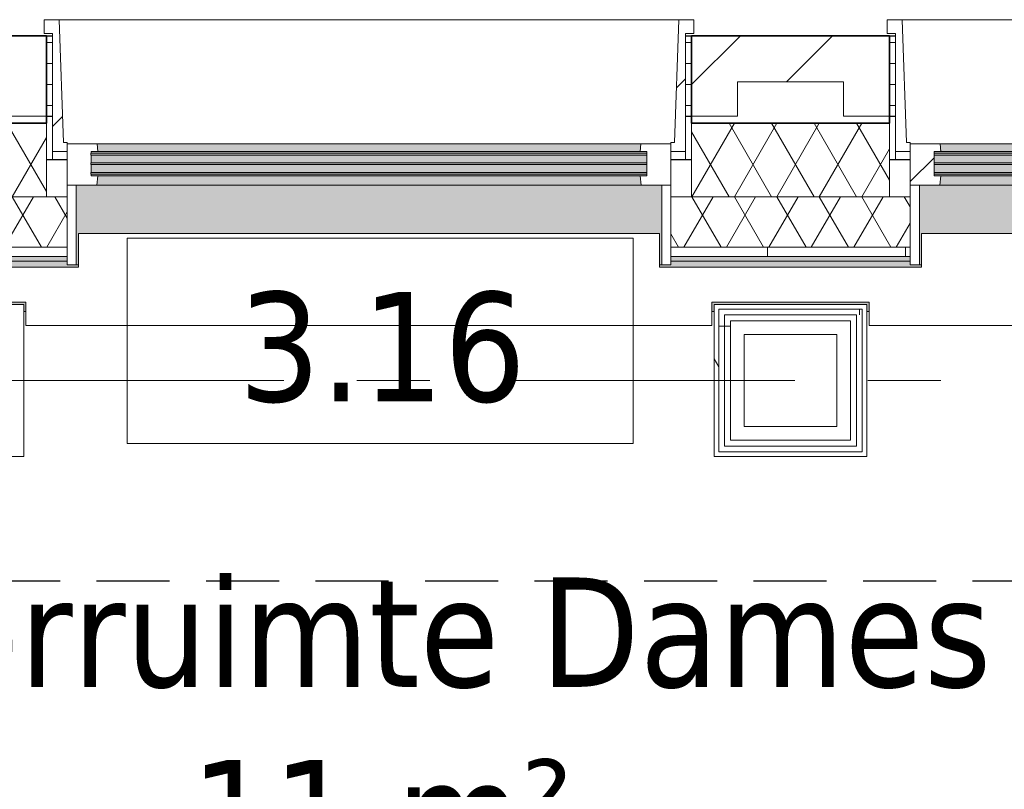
# Model space of a CAD drawing. Extents: x 3165 to 57695, y -7842 to 39081.
# Tile 166 of 248: x 37674 to 39815, y 34939 to 36613. Entities that reach past the tile are written whole.
import ezdxf

# ---------------------------------------------------------------- set-up
doc = ezdxf.new("R2010")
doc.units = 0
doc.header["$LTSCALE"] = 50
doc.linetypes.add('HIDDEN2', pattern=[4.7625, 3.175, -1.5875])
doc.linetypes.add('Onderlegger 3e verdieping$0$stramien', pattern=[22.225, 12.7, -3.175, 3.175, -3.175])
doc.layers.get('0').update_dxf_attribs({"linetype": 'CONTINUOUS'})
for name, color, linetype, lineweight in [('Onderlegger 3e verdieping$0$A-AREA-IDEN', 8, 'CONTINUOUS', 18), ('Onderlegger 3e verdieping$0$A-DETL-MBND', 8, 'CONTINUOUS', 18), ('Onderlegger 3e verdieping$0$A-FLOR-OTLN', 8, 'CONTINUOUS', 18), ('Onderlegger 3e verdieping$0$A-GLAZ', 8, 'CONTINUOUS', 25), ('Onderlegger 3e verdieping$0$A-WALL', 8, 'CONTINUOUS', 25), ('Onderlegger 3e verdieping$0$A-WALL-PATT', 8, 'CONTINUOUS', 50), ('Onderlegger 3e verdieping$0$I-WALL', 8, 'CONTINUOUS', 25), ('Onderlegger 3e verdieping$0$S-GRID', 8, 'CONTINUOUS', 18)]:
    doc.layers.add(name, color=color, linetype=linetype, lineweight=lineweight)
doc.styles.add('Onderlegger 3e verdieping$0$Tahoma_1', font='TAHOMA.TTF', dxfattribs={"height": 238.040123})
pattern_1 = [(0, (0, 0), (406.4, 101.6), [33.528, -271.272, 33.528, -271.272, -1625.6]), (0, (0, 0), (406.4, 101.6), [-609.6, 33.528, -576.072, 33.528, -271.272, -711.2]), (0, (0, 0), (406.4, 101.6), [-1524, 33.528, -169.672, 33.528, -474.472]), (120, (152.4, 50.8), (-291.18818, 301.15272), [33.528, -271.272, 33.528, -271.272, -1625.6]), (120, (152.4, 50.8), (-291.18818, 301.15272), [-609.6, 33.528, -576.072, 33.528, -271.272, -711.2]), (120, (152.4, 50.8), (-291.18818, 301.15272), [-1524, 33.528, -169.672, 33.528, -474.472]), (240, (203.2, 254), (-115.21182, -402.75272), [33.528, -271.272, 33.528, -271.272, -1625.6]), (240, (203.2, 254), (-115.21182, -402.75272), [-609.6, 33.528, -576.072, 33.528, -271.272, -711.2]), (240, (203.2, 254), (-115.21182, -402.75272), [-1524, 33.528, -169.672, 33.528, -474.472])]
pattern_2 = [(0, (39184.1, 35595.87), (0, 500), []), (0, (39184.1, 35545.87), (0, 500), []), (0, (39184.1, 35495.87), (0, 500), []), (0, (39184.1, 35445.87), (0, 500), [])]
pattern_3 = [(0, (22579.94, 43599.8), (0, 45.688), []), (90, (22579.94, 43599.8), (-105, 45.688), [45.688, -45.688])]
pattern_4 = [(45, (-38433.26, -36403.2), (-212.132, 212.132), [])]
pattern_5 = [(45, (-40266.6, -36403.2), (-212.132, 212.132), [])]

# ---------------------------------------------------------------- blocks, each defined once
blk = doc.blocks.new('Onderlegger 3e verdieping$0$31_KA_Houten kozijn metselwerkgevel toiletgroep verdieping - 31_KA_Houten kozijn metselwerkgevel toiletgroep verdieping-11904930-Plotview 3e Verdieping - schaal 1 op 100')
at = {"layer": 'Onderlegger 3e verdieping$0$A-GLAZ', "lineweight": 18}
h = blk.add_hatch(dxfattribs=at)
h.set_pattern_fill('FP_369', color=256, style=0, pattern_type=2)
h.set_pattern_definition(pattern_4)
h.paths.add_polyline_path([(-688.5, -76.9), (-656.5, -76.9), (-656.5, -56.9), (-664.2, -56.9), (-673.9, 210.1), (-706.5, 210.1), (-706.5, 180.1), (-688.5, 180.1)], flags=0)
h = blk.add_hatch(dxfattribs=at)
h.set_pattern_fill('FP_369', color=256, style=0, pattern_type=2)
h.set_pattern_definition(pattern_4)
h.paths.add_polyline_path([(688.5, -76.9), (688.5, 180.1), (706.5, 180.1), (706.5, 210.1), (673.9, 210.1), (664.2, -56.9), (656.5, -56.9), (656.5, -76.9)], flags=0)
at = {"layer": 'Onderlegger 3e verdieping$0$A-GLAZ'}
for points in [[(-589.5, -77), (589.5, -77), (591.1, -60), (-591.1, -60)], [(-591.8, -150), (591.8, -150), (589.5, -129.8), (-589.5, -129.8)], [(636.5, -323.5), (636.5, -150), (-636.5, -150), (-636.5, -323.5), (-631.5, -323.5), (-631.5, -255), (631.5, -255), (631.5, -323.5)]]:
    blk.add_hatch(color=256, dxfattribs=at).paths.add_polyline_path(points, flags=0)
h = blk.add_hatch(color=256, dxfattribs=at)
h.paths.add_polyline_path([(541.7, -129.8), (604.5, -129.8), (604.5, -126.3), (-604.5, -126.3), (-604.5, -129.8), (-589.5, -129.8)], flags=0)
h.paths.add_polyline_path([(541.7, -122.3), (604.5, -122.3), (604.5, -105.3), (-604.5, -105.3), (-604.5, -122.3), (-591.1, -122.3)], flags=0)
h.paths.add_polyline_path([(-591.1, -101.3), (604.5, -101.3), (604.5, -84.3), (-604.5, -84.3), (-604.5, -101.3)], flags=0)
h.paths.add_polyline_path([(-589.5, -80.3), (604.5, -80.3), (604.5, -77), (-604.5, -77), (-604.5, -80.3), (-591.1, -80.3)], flags=0)
at = {"layer": 'Onderlegger 3e verdieping$0$A-GLAZ', "lineweight": 18}
h = blk.add_hatch(dxfattribs=at)
h.set_pattern_fill('FP_369', color=256, style=0, pattern_type=2)
h.set_pattern_definition(pattern_4)
h.paths.add_polyline_path([(-636.5, -323.5), (-636.5, -150), (-656.5, -150), (-656.5, -323.5)], flags=0)
h.paths.add_polyline_path([(636.5, -323.5), (656.5, -323.5), (656.5, -150), (636.5, -150)], flags=0)
for p, q in [((-706.5, 210.1), (-673.9, 210.1)), ((-706.5, 180.1), (-706.5, 210.1)), ((-673.9, 210.1), (-664.2, -56.9)), ((-673.9, 210.1), (673.9, 210.1)), ((673.9, 210.1), (664.2, -56.9)), ((706.5, 210.1), (673.9, 210.1)), ((706.5, 180.1), (706.5, 210.1)), ((-688.5, 180.1), (-706.5, 180.1)), ((-688.5, -76.9), (-688.5, 180.1)), ((688.5, -76.9), (688.5, 180.1)), ((688.5, 180.1), (706.5, 180.1)), ((-664.2, -56.9), (-656.5, -56.9)), ((-656.5, -56.9), (-656.5, -76.9)), ((-656.5, -150), (-656.5, -60)), ((-656.5, -60), (-591.1, -60)), ((-591.1, -60), (591.1, -60)), ((-591.1, -60), (-589.5, -77)), ((589.5, -77), (591.1, -60)), ((591.1, -60), (656.5, -60)), ((664.2, -56.9), (656.5, -56.9)), ((656.5, -56.9), (656.5, -76.9)), ((656.5, -60), (656.5, -150)), ((-656.5, -76.9), (-688.5, -76.9)), ((-688.5, -76.9), (-688.5, -94.9)), ((-604.5, -77), (-604.5, -80.3)), ((-589.5, -77), (-604.5, -77)), ((-604.5, -84.3), (-604.5, -101.3)), ((589.5, -77), (-589.5, -77)), ((604.5, -77), (589.5, -77)), ((604.5, -80.3), (604.5, -77)), ((604.5, -101.3), (604.5, -84.3)), ((656.5, -76.9), (688.5, -76.9)), ((688.5, -94.9), (688.5, -76.9)), ((-604.5, -105.3), (-604.5, -122.3)), ((604.5, -122.3), (604.5, -105.3)), ((-604.5, -126.3), (-604.5, -129.8)), ((604.5, -129.8), (604.5, -126.3)), ((-604.5, -129.8), (-589.5, -129.8)), ((-589.5, -129.8), (-591.8, -150)), ((-589.5, -129.8), (589.5, -129.8)), ((589.5, -129.8), (604.5, -129.8)), ((591.8, -150), (589.5, -129.8)), ((-656.5, -150), (-636.5, -150)), ((-656.5, -323.5), (-656.5, -150)), ((-591.8, -150), (-656.5, -150)), ((-636.5, -150), (-636.5, -323.5)), ((591.8, -150), (-591.8, -150)), ((656.5, -150), (591.8, -150)), ((636.5, -150), (656.5, -150)), ((636.5, -323.5), (636.5, -150)), ((656.5, -150), (656.5, -323.5)), ((-636.5, -323.5), (-656.5, -323.5)), ((-631.5, -323.5), (-636.5, -323.5)), ((636.5, -323.5), (631.5, -323.5)), ((656.5, -323.5), (636.5, -323.5))]:
    blk.add_line(p, q, dxfattribs=at)
blk = doc.blocks.new('Onderlegger 3e verdieping$0$31_KA_Houten kozijn toiletgroep metselwerkgevel triple glas - Type-8232753-Plotview 3e Verdieping - schaal 1 op 100')
at = {"layer": 'Onderlegger 3e verdieping$0$A-GLAZ'}
for points in [[(0, 42), (1209.1, 42), (1209.1, 46), (0, 46)], [(0, 21), (1209.1, 21), (1209.1, 25), (0, 25)], [(0, 0), (1209.1, 0), (1209.1, 4), (0, 3.4)]]:
    blk.add_hatch(color=256, dxfattribs=at).paths.add_polyline_path(points, flags=0)
at = {"layer": 'Onderlegger 3e verdieping$0$A-GLAZ', "lineweight": 18}
for p, q in [((0, 46), (1209.1, 46)), ((0, 42), (0, 46)), ((1209.1, 46), (1209.1, 42)), ((1209.1, 42), (0, 42)), ((0, 25), (1209.1, 25)), ((0, 21), (0, 25)), ((1209.1, 25), (1209.1, 21)), ((1209.1, 21), (0, 21)), ((0, 4), (1209.1, 4)), ((0, 0), (0, 4)), ((1209.1, 0), (0, 0)), ((1209.1, 4), (1209.1, 0))]:
    blk.add_line(p, q, dxfattribs=at)
blk = doc.blocks.new('Onderlegger 3e verdieping$0$31_KA_Houten kozijn metselwerkgevel toiletgroep verdieping - 31_KA_Houten kozijn metselwerkgevel toiletgroep verdieping-V177-Plotview 3e Verdieping - schaal 1 op 100')
at = {"layer": 'Onderlegger 3e verdieping$0$A-GLAZ', "lineweight": 18}
h = blk.add_hatch(dxfattribs=at)
h.set_pattern_fill('FP_370', color=256, style=0, pattern_type=2)
h.set_pattern_definition(pattern_5)
h.paths.add_polyline_path([(-672.7, -76.9), (-656.5, -76.9), (-656.5, -56.9), (-664.2, -56.9), (-673.9, 210.1), (-706.5, 210.1), (-706.5, 180.1), (-688.5, 180.1), (-688.5, -76.9)], flags=0)
h = blk.add_hatch(dxfattribs=at)
h.set_pattern_fill('FP_370', color=256, style=0, pattern_type=2)
h.set_pattern_definition(pattern_5)
h.paths.add_polyline_path([(-656.5, -150), (-591.8, -150), (-589.5, -129.8), (-604.5, -129.8), (-604.5, -77), (-589.5, -77), (-591.1, -60), (-656.5, -60), (-656.5, -126.3)], flags=0)
h.paths.add_polyline_path([(591.8, -150), (656.5, -150), (656.5, -60), (591.1, -60), (589.5, -77), (604.5, -77), (604.5, -129.8), (589.5, -129.8)], flags=0)
at = {"layer": 'Onderlegger 3e verdieping$0$A-GLAZ'}
for points in [[(-53.9, -77), (589.5, -77), (591.1, -60), (-591.1, -60), (-589.5, -77)], [(-53.9, -150), (591.8, -150), (589.5, -129.8), (-589.5, -129.8), (-591.8, -150), (-589.5, -150)], [(-631.5, -323.5), (-631.5, -255), (631.5, -255), (631.5, -323.5), (636.5, -323.5), (636.5, -150), (-636.5, -150), (-636.5, -323.5)]]:
    blk.add_hatch(color=256, dxfattribs=at).paths.add_polyline_path(points, flags=0)
h = blk.add_hatch(color=256, dxfattribs=at)
h.paths.add_polyline_path([(591.8, -129.8), (604.5, -129.8), (604.5, -126.3), (-604.5, -126.3), (-604.5, -129.8), (589.5, -129.8)], flags=0)
h.paths.add_polyline_path([(591.1, -122.3), (604.5, -122.3), (604.5, -105.3), (-604.5, -105.3), (-604.5, -122.3), (565, -122.3)], flags=0)
h.paths.add_polyline_path([(565, -101.3), (604.5, -101.3), (604.5, -84.3), (-604.5, -84.3), (-604.5, -101.3), (-53.9, -101.3)], flags=0)
h.paths.add_polyline_path([(-589.5, -80.3), (604.5, -80.3), (604.5, -77), (-604.5, -77), (-604.5, -80.3), (-591.1, -80.3)], flags=0)
at = {"layer": 'Onderlegger 3e verdieping$0$A-GLAZ', "lineweight": 18}
h = blk.add_hatch(dxfattribs=at)
h.set_pattern_fill('FP_370', color=256, style=0, pattern_type=2)
h.set_pattern_definition(pattern_5)
h.paths.add_polyline_path([(-636.5, -323.5), (-636.5, -150), (-656.5, -150), (-656.5, -323.5)], flags=0)
h.paths.add_polyline_path([(636.5, -323.5), (656.5, -323.5), (656.5, -150), (636.5, -150)], flags=0)
for p, q in [((-706.5, 210.1), (-673.9, 210.1)), ((-706.5, 180.1), (-706.5, 210.1)), ((-673.9, 210.1), (-664.2, -56.9)), ((-673.9, 210.1), (673.9, 210.1)), ((673.9, 210.1), (664.2, -56.9)), ((706.5, 210.1), (673.9, 210.1)), ((706.5, 180.1), (706.5, 210.1)), ((-688.5, 180.1), (-706.5, 180.1)), ((-688.5, -76.9), (-688.5, 180.1)), ((688.5, -76.9), (688.5, 180.1)), ((688.5, 180.1), (706.5, 180.1)), ((-664.2, -56.9), (-656.5, -56.9)), ((-656.5, -56.9), (-656.5, -76.9)), ((-656.5, -150), (-656.5, -60)), ((-656.5, -60), (-591.1, -60)), ((-591.1, -60), (591.1, -60)), ((-591.1, -60), (-589.5, -77)), ((589.5, -77), (591.1, -60)), ((591.1, -60), (656.5, -60)), ((664.2, -56.9), (656.5, -56.9)), ((656.5, -56.9), (656.5, -76.9)), ((656.5, -60), (656.5, -150)), ((-656.5, -76.9), (-688.5, -76.9)), ((-688.5, -76.9), (-688.5, -94.9)), ((-604.5, -77), (-604.5, -80.3)), ((-589.5, -77), (-604.5, -77)), ((-604.5, -84.3), (-604.5, -101.3)), ((589.5, -77), (-589.5, -77)), ((604.5, -77), (589.5, -77)), ((604.5, -80.3), (604.5, -77)), ((604.5, -101.3), (604.5, -84.3)), ((656.5, -76.9), (688.5, -76.9)), ((688.5, -94.9), (688.5, -76.9)), ((-604.5, -105.3), (-604.5, -122.3)), ((604.5, -122.3), (604.5, -105.3)), ((-604.5, -126.3), (-604.5, -129.8)), ((604.5, -129.8), (604.5, -126.3)), ((-604.5, -129.8), (-589.5, -129.8)), ((-589.5, -129.8), (-591.8, -150)), ((-589.5, -129.8), (589.5, -129.8)), ((589.5, -129.8), (604.5, -129.8)), ((591.8, -150), (589.5, -129.8)), ((-656.5, -150), (-636.5, -150)), ((-656.5, -323.5), (-656.5, -150)), ((-591.8, -150), (-656.5, -150)), ((-636.5, -150), (-636.5, -323.5)), ((591.8, -150), (-591.8, -150)), ((656.5, -150), (591.8, -150)), ((636.5, -150), (656.5, -150)), ((636.5, -323.5), (636.5, -150)), ((656.5, -150), (656.5, -323.5)), ((-636.5, -323.5), (-656.5, -323.5)), ((-631.5, -323.5), (-636.5, -323.5)), ((636.5, -323.5), (631.5, -323.5)), ((656.5, -323.5), (636.5, -323.5))]:
    blk.add_line(p, q, dxfattribs=at)
blk = doc.blocks.new('Onderlegger 3e verdieping$0$vensterbank tweede verdieping2 - vensterbank tweede verdieping-12045771-Plotview 3e Verdieping - schaal 1 op 100')
at = {"layer": 'Onderlegger 3e verdieping$0$A-GLAZ', "lineweight": 18}
for p, q in [((39064.8, 36148.2), (37801.8, 36148.2)), ((37801.8, 36148.2), (37801.8, 36074.7)), ((39064.8, 36074.7), (39064.8, 36148.2)), ((40898.1, 36148.2), (39635.1, 36148.2)), ((39635.1, 36148.2), (39635.1, 36074.7)), ((37801.8, 36074.7), (37231.4, 36074.7)), ((39635.1, 36074.7), (39064.8, 36074.7)), ((37345.8, 35998.5), (37687.4, 35998.5)), ((37687.4, 35998.5), (37687.4, 35948.2)), ((39179.1, 35948.2), (39179.1, 35998.5)), ((39179.1, 35998.5), (39520.7, 35998.5)), ((39520.7, 35998.5), (39520.7, 35948.2)), ((37687.4, 35948.2), (39179.1, 35948.2)), ((39520.7, 35948.2), (41068.1, 35948.2))]:
    blk.add_line(p, q, dxfattribs=at)
blk = doc.blocks.new('Onderlegger 3e verdieping$0$00_KU ruimtetag groot - 00_KU ruimtetag groot-3653893-Plotview 3e Verdieping - schaal 1 op 100')
at = {"layer": 'Onderlegger 3e verdieping$0$A-AREA-IDEN'}
for p, q in [((5.5, 2.164), (-5.5, 2.164)), ((-5.5, 2.164), (-5.5, -2.302)), ((5.5, -2.302), (5.5, 2.164)), ((-5.5, -2.302), (5.5, -2.302))]:
    blk.add_line(p, q, dxfattribs=at)
blk = doc.blocks.new('Onderlegger 3e verdieping$0$28_KU_vloerrand 250x670 3e verdieping - 31090 mm-590334-Plotview 3e Verdieping - schaal 1 op 100')
at = {"layer": 'Onderlegger 3e verdieping$0$A-DETL-MBND'}
h = blk.add_hatch(color=0, dxfattribs=at)
h.paths.add_polyline_path([(250, -15534.9), (250, -15526.7), (153.5, -15526.7), (153.5, -15445), (140, -15445), (140, -15535), (250, -15535)], flags=0)
h.paths.add_polyline_path([(250, -13642.5), (250, -13637.5), (229.7, -13637.5), (229.7, -13979.2), (250, -13979.2), (250, -13974.2), (234.7, -13974.2), (234.7, -13642.5), (244.7, -13642.5)], flags=0)
h.paths.add_polyline_path([(250, -11809.2), (250, -11804.2), (229.7, -11804.2), (229.7, -12145.8), (250, -12145.8), (250, -12140.8), (234.7, -12140.8), (234.7, -11809.2), (244.7, -11809.2)], flags=0)
h.paths.add_polyline_path([(250, -9970.8), (229.7, -9970.8), (229.7, -10094.5), (234.7, -10094.5), (234.7, -9975.8), (250, -9975.8)], flags=0)
h.paths.add_polyline_path([(250, -10307.5), (234.7, -10307.5), (234.7, -10189.5), (229.7, -10189.5), (229.7, -10312.5), (250, -10312.5)], flags=0)
h.paths.add_polyline_path([(250, -8474.2), (234.7, -8474.2), (234.7, -8351.3), (229.7, -8351.3), (229.7, -8479.2), (250, -8479.2)], flags=0)
h.paths.add_polyline_path([(250, -8142.5), (250, -8137.5), (229.7, -8137.5), (229.7, -8256.3), (234.7, -8256.3), (234.7, -8142.5), (244.7, -8142.5)], flags=0)
h.paths.add_polyline_path([(250, -6585), (140, -6585), (140, -6735.2), (153.5, -6735.2), (153.5, -6590.2), (250, -6590.2)], flags=0)
h.paths.add_polyline_path([(250, -6370), (249.8, -6360), (153.5, -6360), (153.5, -6189.8), (148.5, -6189.8), (148.5, -6214.8), (140, -6214.8), (140, -6375), (146, -6375), (146, -6370), (164.5, -6370)], flags=0)
h.paths.add_polyline_path([(250, -4470.8), (229.7, -4470.8), (229.7, -4812.5), (250, -4812.5), (250, -4807.5), (234.7, -4807.5), (234.7, -4475.8), (250, -4475.8)], flags=0)
h.paths.add_polyline_path([(250, -2637.5), (229.7, -2637.5), (229.7, -2979.2), (250, -2979.2), (250, -2974.2), (234.7, -2974.2), (234.7, -2642.5), (250, -2642.5)], flags=0)
h.paths.add_polyline_path([(250, -1145.8), (250, -1140.8), (234.7, -1140.8), (234.7, -809.2), (250, -809.2), (250, -804.2), (229.7, -804.2), (229.7, -1145.8), (245.6, -1145.8)], flags=0)
h.paths.add_polyline_path([(250, 1024.2), (250, 1029.2), (229.7, 1029.2), (229.7, 687.5), (250, 687.5), (250, 692.5), (234.7, 692.5), (234.7, 1024.2), (244.7, 1024.2)], flags=0)
h.paths.add_polyline_path([(250, 2576.5), (250, 2581.7), (146, 2581.7), (146, 2801.7), (250, 2801.7), (250, 2806.7), (153.5, 2806.7), (153.5, 2951.8), (140, 2951.8), (140, 2431.5), (148.5, 2431.5), (148.5, 2406.5), (153.5, 2406.5), (153.5, 2576.5), (250, 2576.5)], flags=0)
h.paths.add_polyline_path([(250, 4354.2), (250, 4359.2), (234.7, 4359.2), (234.7, 4690.8), (250, 4690.8), (250, 4695.8), (229.7, 4695.8), (229.7, 4354.2), (244.7, 4354.2)], flags=0)
h.paths.add_polyline_path([(250, 6523.8), (250, 6528.8), (229.7, 6528.8), (229.7, 6187.2), (250, 6187.2), (250, 6192.2), (234.7, 6192.2), (234.7, 6523.8), (244.7, 6523.8)], flags=0)
h.paths.add_polyline_path([(250, 8020.8), (250, 8025.8), (234.7, 8025.8), (234.7, 8144.2), (229.7, 8144.2), (229.7, 8020.8), (244.7, 8020.8)], flags=0)
h.paths.add_polyline_path([(250, 8362.5), (229.7, 8362.5), (229.7, 8239.2), (234.7, 8239.2), (234.7, 8357.5), (250, 8357.5)], flags=0)
h.paths.add_polyline_path([(250, 9859.2), (234.7, 9859.2), (234.7, 10190.8), (250, 10190.8), (250, 10195.8), (229.7, 10195.8), (229.7, 9854.2), (250, 9854.2)], flags=0)
h.paths.add_polyline_path([(250, 12029.2), (229.7, 12029.2), (229.7, 11687.5), (250, 11687.5), (250, 11692.5), (234.7, 11692.5), (234.7, 12024.2), (250, 12024.2)], flags=0)
h.paths.add_polyline_path([(250, 13525.8), (234.7, 13525.8), (234.7, 13857.5), (250, 13857.5), (250, 13862.5), (229.7, 13862.5), (229.7, 13520.8), (250, 13520.8)], flags=0)
h.paths.add_polyline_path([(250, 15374.2), (250, 15379.2), (234.7, 15379.2), (234.7, 15545), (140, 15545), (140, 15264.8), (153.5, 15264.8), (153.5, 15524.9), (229.7, 15524.9), (229.7, 15374.2), (244.7, 15374.2)], flags=0)
h.paths.add_polyline_path([(153.5, 10285.2), (140, 10285.2), (140, 9764.8), (153.5, 9764.8), (153.5, 10240.2)], flags=0)
h.paths.add_polyline_path([(153.5, 13479.4), (153.5, 13951.8), (140, 13951.8), (140, 13431.5), (153.5, 13431.5), (153.5, 13476.5)], flags=0)
h.paths.add_polyline_path([(153.5, 11932.2), (153.5, 12118.5), (140, 12118.5), (140, 11598.2), (153.5, 11598.2), (153.5, 11643.2)], flags=0)
h.paths.add_polyline_path([(153.5, 4695.8), (153.5, 4785.2), (140, 4785.2), (140, 4264.8), (153.5, 4264.8), (153.5, 4506)], flags=0)
h.paths.add_polyline_path([(153.5, 6098.2), (153.5, 6618.5), (140, 6618.5), (140, 6098.2), (148.5, 6098.2)], flags=0)
h.paths.add_polyline_path([(153.5, 8362.5), (153.5, 8451.8), (140, 8451.8), (140, 8239.2), (153.5, 8239.2)], flags=0)
h.paths.add_polyline_path([(153.5, 8020.8), (153.5, 8144.2), (140, 8144.2), (140, 7931.5), (153.5, 7931.5), (153.5, 7976.5)], flags=0)
h.paths.add_polyline_path([(153.5, 1138.5), (153.5, 1143.5), (148.5, 1143.5), (148.5, 1118.5), (140, 1118.5), (140, 598.2), (148.5, 598.2), (148.5, 573.2), (153.5, 573.2), (153.5, 1118.5)], flags=0)
h.paths.add_polyline_path([(153.5, -1063.8), (153.5, -689.8), (148.5, -689.8), (148.5, -714.8), (140, -714.8), (140, -1235.2), (148.5, -1235.2), (148.5, -1260.2), (153.5, -1260.2), (153.5, -1145.8)], flags=0)
h.paths.add_polyline_path([(153.5, -2979.2), (153.5, -2523.2), (148.5, -2523.2), (148.5, -2548.2), (140, -2548.2), (140, -3068.5), (148.5, -3068.5), (148.5, -3093.5), (153.5, -3093.5), (153.5, -3023.5)], flags=0)
h.paths.add_polyline_path([(153.5, -8523.5), (153.5, -8351.3), (140, -8351.3), (140, -8568.5), (153.5, -8568.5)], flags=0)
h.paths.add_polyline_path([(153.5, -11804.2), (153.5, -11714.8), (140, -11714.8), (140, -12235.2), (153.5, -12235.2), (153.5, -11893.7)], flags=0)
h.paths.add_polyline_path([(153.5, -10401.8), (153.5, -10189.5), (140.2, -10189.5), (140.2, -10094.5), (153.5, -10094.5), (153.5, -9881.5), (140, -9881.5), (140, -10401.8), (148.5, -10401.8)], flags=0)
h.paths.add_polyline_path([(153.5, -4360.9), (153.5, -4356.5), (148.5, -4356.5), (148.5, -4381.5), (140, -4381.5), (140, -4901.8), (148.5, -4901.8), (148.5, -4926.8), (153.5, -4926.8), (153.5, -4361.5)], flags=0)
h.paths.add_polyline_path([(153.5, -8180.6), (153.5, -8048.2), (140, -8048.2), (140, -8256.3), (153.5, -8256.3)], flags=0)
h.paths.add_polyline_path([(153.5, -15381.5), (140, -15381.5), (140, -15435), (153.5, -15435), (153.5, -15426.5)], flags=0)
h.paths.add_polyline_path([(153.5, -13593.2), (153.5, -13548.2), (140, -13548.2), (140, -14068.5), (153.5, -14068.5), (153.5, -13637.5)], flags=0)
blk = doc.blocks.new('Onderlegger 3e verdieping')
at = {"layer": 'Onderlegger 3e verdieping$0$A-WALL-PATT', "lineweight": 18}
h = blk.add_hatch(dxfattribs=at)
h.set_pattern_fill('FP_1', color=256, angle=45, style=0, pattern_type=2)
h.set_pattern_definition([(45, (400, -2e-13), (-565.685, 565.685), []), (45, (600, -3e-13), (-565.685, 565.685), [])])
h.paths.add_polyline_path([(24568.1, 36403.2), (24568.1, 36478.2), (24798.4, 36478.2), (24798.4, 36403.2), (24898.4, 36403.2), (24898.4, 36578.2), (24468.1, 36578.2), (24468.1, 36403.2)], flags=0)
h.paths.add_polyline_path([(22965.1, 36403.2), (23065.1, 36403.2), (23065.1, 36578.2), (22579.9, 36578.2), (22579.9, 36478.2), (22965.1, 36478.2)], flags=0)
h.paths.add_polyline_path([(26631.8, 36403.2), (26731.8, 36403.2), (26731.8, 36578.2), (26301.4, 36578.2), (26301.4, 36403.2), (26401.4, 36403.2), (26401.4, 36478.2), (26631.8, 36478.2)], flags=0)
h.paths.add_polyline_path([(29968.1, 36403.2), (30068.1, 36403.2), (30068.1, 36478.2), (30298.4, 36478.2), (30298.4, 36403.2), (30398.4, 36403.2), (30398.4, 36578.2), (29968.1, 36578.2)], flags=0)
h.paths.add_polyline_path([(28134.8, 36403.2), (28234.8, 36403.2), (28234.8, 36478.2), (28465.1, 36478.2), (28465.1, 36403.2), (28565.1, 36403.2), (28565.1, 36578.2), (28134.8, 36578.2)], flags=0)
h.paths.add_polyline_path([(32231.8, 36403.2), (32231.8, 36578.2), (31801.4, 36578.2), (31801.4, 36403.2), (31901.4, 36403.2), (31901.4, 36478.2), (32131.8, 36478.2), (32131.8, 36403.2), (32167.6, 36403.2)], flags=0)
h.paths.add_polyline_path([(33634.8, 36403.2), (33734.8, 36403.2), (33734.8, 36478.2), (33965.1, 36478.2), (33965.1, 36403.2), (34065.1, 36403.2), (34065.1, 36578.2), (33634.8, 36578.2)], flags=0)
h.paths.add_polyline_path([(35798.4, 36403.2), (35898.4, 36403.2), (35898.4, 36578.2), (35468.1, 36578.2), (35468.1, 36403.2), (35568.1, 36403.2), (35568.1, 36478.2), (35798.4, 36478.2)], flags=0)
h.paths.add_polyline_path([(37301.4, 36403.2), (37401.4, 36403.2), (37401.4, 36478.2), (37631.8, 36478.2), (37631.8, 36403.2), (37731.8, 36403.2), (37731.8, 36578.2), (37301.4, 36578.2), (37301.4, 36496.8)], flags=0)
h.paths.add_polyline_path([(39565.1, 36403.2), (39565.1, 36578.2), (39134.8, 36578.2), (39134.8, 36403.2), (39234.8, 36403.2), (39234.8, 36478.2), (39465.1, 36478.2), (39465.1, 36403.2)], flags=0)
h.paths.add_polyline_path([(41068.1, 36403.2), (41068.1, 36478.2), (41298.4, 36478.2), (41298.4, 36403.2), (41398.4, 36403.2), (41398.4, 36578.2), (40968.1, 36578.2), (40968.1, 36403.2)], flags=0)
h.paths.add_polyline_path([(42901.4, 36403.2), (42901.4, 36478.2), (43131.8, 36478.2), (43131.8, 36403.2), (43231.8, 36403.2), (43231.8, 36578.2), (42801.4, 36578.2), (42801.4, 36403.2)], flags=0)
h.paths.add_polyline_path([(46568.1, 36403.2), (46568.1, 36478.2), (46798.4, 36478.2), (46798.4, 36403.2), (46898.4, 36403.2), (46898.4, 36578.2), (46468.1, 36578.2), (46468.1, 36403.2)], flags=0)
h.paths.add_polyline_path([(44734.8, 36403.2), (44734.8, 36478.2), (44965.1, 36478.2), (44965.1, 36403.2), (45065.1, 36403.2), (45065.1, 36578.2), (44634.8, 36578.2), (44634.8, 36403.2)], flags=0)
h.paths.add_polyline_path([(50134.8, 36403.2), (50234.8, 36403.2), (50234.8, 36478.2), (50465.1, 36478.2), (50465.1, 36403.2), (50565.1, 36403.2), (50565.1, 36578.2), (50134.8, 36578.2)], flags=0)
h.paths.add_polyline_path([(48301.4, 36403.2), (48401.4, 36403.2), (48401.4, 36478.2), (48631.8, 36478.2), (48631.8, 36403.2), (48731.8, 36403.2), (48731.8, 36578.2), (48301.4, 36578.2)], flags=0)
h.paths.add_polyline_path([(51968.1, 36403.2), (52068.1, 36403.2), (52068.1, 36478.2), (52298.4, 36478.2), (52298.4, 36403.2), (52398.4, 36403.2), (52398.4, 36578.2), (51968.1, 36578.2)], flags=0)
h.paths.add_polyline_path([(53901.4, 36403.2), (53901.4, 36478.2), (54016.6, 36478.2), (54016.6, 36578.2), (53801.4, 36578.2), (53801.4, 36403.2), (53827.5, 36403.2)], flags=0)
h = blk.add_hatch(dxfattribs=at)
h.set_pattern_fill('FP_161', color=256, style=0, pattern_type=2)
h.set_pattern_definition(pattern_3)
h.paths.add_polyline_path([(37731.8, 36403.2), (37744.8, 36403.2), (37744.8, 36578.2), (37731.8, 36578.2), (37731.8, 36478.2)], flags=0)
h.paths.add_polyline_path([(39121.8, 36403.2), (39134.8, 36403.2), (39134.8, 36578.2), (39121.8, 36578.2), (39121.8, 36478.2)], flags=0)
h = blk.add_hatch(dxfattribs=at)
h.set_pattern_fill('FP_161', color=256, style=0, pattern_type=2)
h.set_pattern_definition(pattern_3)
h.paths.add_polyline_path([(39565.1, 36403.2), (39578.1, 36403.2), (39578.1, 36578.2), (39565.1, 36578.2), (39565.1, 36452.8)], flags=0)
h.paths.add_polyline_path([(40955.1, 36403.2), (40968.1, 36403.2), (40968.1, 36578.2), (40955.1, 36578.2), (40955.1, 36478.2)], flags=0)
h = blk.add_hatch(dxfattribs=at)
h.set_pattern_fill('FP_160', color=256, angle=60, style=0, pattern_type=2)
h.set_pattern_definition([(240, (38298.27, 36538.2), (46.18203, -80.01037), []), (300, (38205.87, 36538.2), (92.38203, -0.01037), [])])
h.paths.add_polyline_path([(23065.1, 36228.2), (23065.1, 36388.2), (22579.9, 36388.2), (22579.9, 36228.2), (22884.7, 36228.2)], flags=0)
h.paths.add_polyline_path([(24898.4, 36228.2), (24898.4, 36388.2), (24468.1, 36388.2), (24468.1, 36228.2), (24741.3, 36228.2)], flags=0)
h.paths.add_polyline_path([(26301.4, 36228.2), (26731.8, 36228.2), (26731.8, 36388.2), (26301.4, 36388.2), (26301.4, 36280.3)], flags=0)
h.paths.add_polyline_path([(28145, 36228.2), (28565.1, 36228.2), (28565.1, 36388.2), (28134.8, 36388.2), (28134.8, 36228.2)], flags=0)
h.paths.add_polyline_path([(29968.1, 36228.2), (30398.4, 36228.2), (30398.4, 36388.2), (29968.1, 36388.2), (29968.1, 36280.3)], flags=0)
h.paths.add_polyline_path([(31801.4, 36228.2), (32231.8, 36228.2), (32231.8, 36388.2), (31801.4, 36388.2), (31801.4, 36280.3)], flags=0)
h.paths.add_polyline_path([(34024.1, 36228.2), (34065.1, 36228.2), (34065.1, 36388.2), (33634.8, 36388.2), (33634.8, 36228.2), (33714.7, 36228.2)], flags=0)
h.paths.add_polyline_path([(35880.7, 36228.2), (35898.4, 36228.2), (35898.4, 36388.2), (35468.1, 36388.2), (35468.1, 36228.2), (35571.3, 36228.2)], flags=0)
h.paths.add_polyline_path([(37301.4, 36228.2), (37731.8, 36228.2), (37731.8, 36388.2), (37301.4, 36388.2), (37301.4, 36280.3)], flags=0)
h.paths.add_polyline_path([(39134.8, 36228.2), (39565.1, 36228.2), (39565.1, 36388.2), (39134.8, 36388.2), (39134.8, 36280.3)], flags=0)
h.paths.add_polyline_path([(41141, 36228.2), (41398.4, 36228.2), (41398.4, 36388.2), (40968.1, 36388.2), (40968.1, 36228.2)], flags=0)
h.paths.add_polyline_path([(42801.4, 36228.2), (43231.8, 36228.2), (43231.8, 36388.2), (42801.4, 36388.2), (42801.4, 36280.3)], flags=0)
h.paths.add_polyline_path([(44634.8, 36228.2), (45065.1, 36228.2), (45065.1, 36388.2), (44634.8, 36388.2), (44634.8, 36280.3)], flags=0)
h.paths.add_polyline_path([(46468.1, 36228.2), (46898.4, 36228.2), (46898.4, 36388.2), (46468.1, 36388.2), (46468.1, 36280.3)], flags=0)
h.paths.add_polyline_path([(48301.4, 36228.2), (48731.8, 36228.2), (48731.8, 36388.2), (48301.4, 36388.2), (48301.4, 36280.3)], flags=0)
h.paths.add_polyline_path([(50423.8, 36228.2), (50565.1, 36228.2), (50565.1, 36388.2), (50134.8, 36388.2), (50134.8, 36228.2)], flags=0)
h.paths.add_polyline_path([(51968.1, 36228.2), (52398.4, 36228.2), (52398.4, 36388.2), (51968.1, 36388.2), (51968.1, 36280.3)], flags=0)
h.paths.add_polyline_path([(53801.4, 36228.2), (54016.6, 36228.2), (54016.6, 36388.2), (53801.4, 36388.2), (53801.4, 36280.3)], flags=0)
h = blk.add_hatch(dxfattribs=at)
h.set_pattern_fill('FP_422', color=256, angle=-300, style=0, pattern_type=2)
h.set_pattern_definition([(240, (38696.6, 36188.2), (46.18203, -80.01037), []), (300, (38604.2, 36188.2), (92.38203, -0.01037), [])])
h.paths.add_polyline_path([(54137, 36118.2), (54596.6, 36118.2), (54596.6, 36228.2), (53756.4, 36228.2), (53756.4, 36118.2), (53827.5, 36118.2)], flags=0)
h.paths.add_polyline_path([(52280.4, 36118.2), (52443.4, 36118.2), (52443.4, 36228.2), (51923.1, 36228.2), (51923.1, 36118.2), (51971, 36118.2)], flags=0)
h.paths.add_polyline_path([(50089.8, 36118.2), (50610.1, 36118.2), (50610.1, 36228.2), (50089.8, 36228.2)], flags=0)
h.paths.add_polyline_path([(48257.8, 36118.2), (48776.8, 36118.2), (48776.8, 36228.2), (48256.4, 36228.2), (48256.4, 36118.2)], flags=0)
h.paths.add_polyline_path([(46710.7, 36118.2), (46943.4, 36118.2), (46943.4, 36228.2), (46423.1, 36228.2), (46423.1, 36118.2)], flags=0)
h.paths.add_polyline_path([(44854.1, 36118.2), (45110.1, 36118.2), (45110.1, 36228.2), (44589.8, 36228.2), (44589.8, 36118.2)], flags=0)
h.paths.add_polyline_path([(42997.6, 36118.2), (43276.8, 36118.2), (43276.8, 36228.2), (42756.4, 36228.2), (42756.4, 36118.2)], flags=0)
h.paths.add_polyline_path([(41443.4, 36118.2), (41443.4, 36228.2), (40923.1, 36228.2), (40923.1, 36118.2), (41141, 36118.2)], flags=0)
h.paths.add_polyline_path([(39593.8, 36118.2), (39610.1, 36118.2), (39610.1, 36228.2), (39089.8, 36228.2), (39089.8, 36118.2), (39284.4, 36118.2)], flags=0)
h.paths.add_polyline_path([(37427.8, 36118.2), (37776.8, 36118.2), (37776.8, 36228.2), (37256.4, 36228.2), (37256.4, 36118.2)], flags=0)
h.paths.add_polyline_path([(35943.4, 36118.2), (35943.4, 36228.2), (35423.1, 36228.2), (35423.1, 36118.2), (35880.7, 36118.2)], flags=0)
h.paths.add_polyline_path([(34024.1, 36118.2), (34110.1, 36118.2), (34110.1, 36228.2), (33589.8, 36228.2), (33589.8, 36118.2), (33714.7, 36118.2)], flags=0)
h.paths.add_polyline_path([(32167.6, 36118.2), (32276.8, 36118.2), (32276.8, 36228.2), (31756.4, 36228.2), (31756.4, 36118.2), (31858.1, 36118.2)], flags=0)
h.paths.add_polyline_path([(30443.4, 36118.2), (30443.4, 36228.2), (29923.1, 36228.2), (29923.1, 36118.2), (30311, 36118.2)], flags=0)
h.paths.add_polyline_path([(28454.4, 36118.2), (28610.1, 36118.2), (28610.1, 36228.2), (28089.8, 36228.2), (28089.8, 36118.2), (28145, 36118.2)], flags=0)
h.paths.add_polyline_path([(26597.9, 36118.2), (26776.8, 36118.2), (26776.8, 36228.2), (26256.4, 36228.2), (26256.4, 36118.2), (26288.4, 36118.2)], flags=0)
h.paths.add_polyline_path([(24423.1, 36118.2), (24943.4, 36118.2), (24943.4, 36228.2), (24423.1, 36228.2)], flags=0)
h.paths.add_polyline_path([(23110.1, 36118.2), (23110.1, 36228.2), (22956.6, 36228.2), (22956.6, 36118.2)], flags=0)
h = blk.add_hatch(dxfattribs=at)
h.set_pattern_fill('FP_423', color=256, style=0, pattern_type=2)
h.set_pattern_definition([(90, (0, 0), (-300, 2e-14), [])])
h.paths.add_polyline_path([(54326.6, 36098.2), (54326.6, 36118.2), (53756.4, 36118.2), (53756.4, 36098.2), (54306.6, 36098.2)], flags=0)
h.paths.add_polyline_path([(51923.1, 36098.2), (52443.4, 36098.2), (52443.4, 36118.2), (51923.1, 36118.2)], flags=0)
h.paths.add_polyline_path([(50089.8, 36098.2), (50610.1, 36098.2), (50610.1, 36118.2), (50089.8, 36118.2)], flags=0)
h.paths.add_polyline_path([(48776.8, 36098.2), (48776.8, 36118.2), (48256.4, 36118.2), (48256.4, 36098.2), (48567.3, 36098.2)], flags=0)
h.paths.add_polyline_path([(46710.7, 36098.2), (46943.4, 36098.2), (46943.4, 36118.2), (46423.1, 36118.2), (46423.1, 36098.2)], flags=0)
h.paths.add_polyline_path([(44589.8, 36098.2), (45110.1, 36098.2), (45110.1, 36118.2), (44589.8, 36118.2)], flags=0)
h.paths.add_polyline_path([(42756.4, 36098.2), (43276.8, 36098.2), (43276.8, 36118.2), (42756.4, 36118.2)], flags=0)
h.paths.add_polyline_path([(40923.1, 36098.2), (41443.4, 36098.2), (41443.4, 36118.2), (40923.1, 36118.2)], flags=0)
h.paths.add_polyline_path([(39089.8, 36098.2), (39610.1, 36098.2), (39610.1, 36118.2), (39089.8, 36118.2)], flags=0)
h.paths.add_polyline_path([(37776.8, 36098.2), (37776.8, 36118.2), (37256.4, 36118.2), (37256.4, 36098.2), (37737.3, 36098.2)], flags=0)
h.paths.add_polyline_path([(35943.4, 36098.2), (35943.4, 36118.2), (35423.1, 36118.2), (35423.1, 36098.2), (35880.7, 36098.2)], flags=0)
h.paths.add_polyline_path([(34024.1, 36098.2), (34110.1, 36098.2), (34110.1, 36118.2), (33589.8, 36118.2), (33589.8, 36098.2), (33714.7, 36098.2)], flags=0)
h.paths.add_polyline_path([(31858.1, 36098.2), (32276.8, 36098.2), (32276.8, 36118.2), (31756.4, 36118.2), (31756.4, 36098.2)], flags=0)
h.paths.add_polyline_path([(30443.4, 36098.2), (30443.4, 36118.2), (29923.1, 36118.2), (29923.1, 36098.2), (30311, 36098.2)], flags=0)
h.paths.add_polyline_path([(28454.4, 36098.2), (28610.1, 36098.2), (28610.1, 36118.2), (28089.8, 36118.2), (28089.8, 36098.2), (28145, 36098.2)], flags=0)
h.paths.add_polyline_path([(26597.9, 36098.2), (26776.8, 36098.2), (26776.8, 36118.2), (26256.4, 36118.2), (26256.4, 36098.2), (26288.4, 36098.2)], flags=0)
h.paths.add_polyline_path([(24741.3, 36098.2), (24943.4, 36098.2), (24943.4, 36118.2), (24423.1, 36118.2), (24423.1, 36098.2), (24431.9, 36098.2)], flags=0)
h.paths.add_polyline_path([(23110.1, 36098.2), (23110.1, 36118.2), (22956.6, 36118.2), (22956.6, 36098.2)], flags=0)
h = blk.add_hatch(dxfattribs=at)
h.set_pattern_fill('FP_11', color=256, style=0, pattern_type=2)
h.set_pattern_definition(pattern_1)
h.paths.add_polyline_path([(54296.6, 36088.2), (54306.6, 36088.2), (54306.6, 36098.2), (53756.4, 36098.2), (53756.4, 36088.2), (54137, 36088.2)], flags=0)
h.paths.add_polyline_path([(52443.4, 36088.2), (52443.4, 36098.2), (51923.1, 36098.2), (51923.1, 36088.2), (52280.4, 36088.2)], flags=0)
h.paths.add_polyline_path([(50089.8, 36088.2), (50610.1, 36088.2), (50610.1, 36098.2), (50089.8, 36098.2)], flags=0)
h.paths.add_polyline_path([(48567.3, 36088.2), (48776.8, 36088.2), (48776.8, 36098.2), (48256.4, 36098.2), (48256.4, 36088.2), (48257.8, 36088.2)], flags=0)
h.paths.add_polyline_path([(46710.7, 36088.2), (46943.4, 36088.2), (46943.4, 36098.2), (46423.1, 36098.2), (46423.1, 36088.2)], flags=0)
h.paths.add_polyline_path([(44854.1, 36088.2), (45110.1, 36088.2), (45110.1, 36098.2), (44589.8, 36098.2), (44589.8, 36088.2)], flags=0)
h.paths.add_polyline_path([(42997.6, 36088.2), (43276.8, 36088.2), (43276.8, 36098.2), (42756.4, 36098.2), (42756.4, 36088.2)], flags=0)
h.paths.add_polyline_path([(41141, 36088.2), (41443.4, 36088.2), (41443.4, 36098.2), (40923.1, 36098.2), (40923.1, 36088.2)], flags=0)
h.paths.add_polyline_path([(39593.8, 36088.2), (39610.1, 36088.2), (39610.1, 36098.2), (39089.8, 36098.2), (39089.8, 36088.2), (39284.4, 36088.2)], flags=0)
h.paths.add_polyline_path([(37256.4, 36088.2), (37776.8, 36088.2), (37776.8, 36098.2), (37256.4, 36098.2)], flags=0)
h.paths.add_polyline_path([(35943.4, 36088.2), (35943.4, 36098.2), (35423.1, 36098.2), (35423.1, 36088.2), (35880.7, 36088.2)], flags=0)
h.paths.add_polyline_path([(34024.1, 36088.2), (34110.1, 36088.2), (34110.1, 36098.2), (33589.8, 36098.2), (33589.8, 36088.2), (33714.7, 36088.2)], flags=0)
h.paths.add_polyline_path([(31756.4, 36088.2), (32276.8, 36088.2), (32276.8, 36098.2), (31756.4, 36098.2)], flags=0)
h.paths.add_polyline_path([(30311, 36088.2), (30443.4, 36088.2), (30443.4, 36098.2), (29923.1, 36098.2), (29923.1, 36088.2), (30001.6, 36088.2)], flags=0)
h.paths.add_polyline_path([(28610.1, 36088.2), (28610.1, 36098.2), (28089.8, 36098.2), (28089.8, 36088.2), (28454.4, 36088.2)], flags=0)
h.paths.add_polyline_path([(26776.8, 36088.2), (26776.8, 36098.2), (26256.4, 36098.2), (26256.4, 36088.2), (26597.9, 36088.2)], flags=0)
h.paths.add_polyline_path([(24741.3, 36088.2), (24943.4, 36088.2), (24943.4, 36098.2), (24423.1, 36098.2), (24423.1, 36088.2), (24431.9, 36088.2)], flags=0)
h.paths.add_polyline_path([(22956.6, 36088.2), (23110.1, 36088.2), (23110.1, 36098.2), (22956.6, 36098.2)], flags=0)
h = blk.add_hatch(dxfattribs=at)
h.set_pattern_fill('FP_11', color=256, style=0, pattern_type=2)
h.set_pattern_definition(pattern_1)
h.paths.add_polyline_path([(37672.4, 35983.5), (37682.4, 35983.5), (37682.4, 35993.5), (37350.8, 35993.5), (37350.8, 35983.5), (37427.8, 35983.5)], flags=0)
h = blk.add_hatch(dxfattribs=at)
h.set_pattern_fill('FP_11', color=256, style=0, pattern_type=2)
h.set_pattern_definition(pattern_1)
h.paths.add_polyline_path([(39194.1, 35663.2), (39194.1, 35983.5), (39184.1, 35983.5), (39184.1, 35663.2)], flags=0)
h = blk.add_hatch(dxfattribs=at)
h.set_pattern_fill('FP_32', color=256, angle=-270, style=0, pattern_type=2)
h.set_pattern_definition([(270, (39149.9, 35993.53), (500, 3e-14), []), (270, (39099.9, 35993.53), (500, 3e-14), []), (270, (39049.9, 35993.53), (500, 3e-14), []), (270, (38999.9, 35993.53), (500, 3e-14), [])])
h.paths.add_polyline_path([(39493.2, 35971), (39505.7, 35971), (39505.7, 35983.5), (39194.1, 35983.5), (39194.1, 35971), (39284.4, 35971)], flags=0)
h = blk.add_hatch(dxfattribs=at)
h.set_pattern_fill('FP_33', color=256, angle=90, style=0, pattern_type=2)
h.set_pattern_definition(pattern_2)
h.paths.add_polyline_path([(39206.6, 35673.2), (39206.6, 35971), (39194.1, 35971), (39194.1, 35673.2)], flags=0)
h = blk.add_hatch(dxfattribs=at)
h.set_pattern_fill('FP_33', color=256, angle=90, style=0, pattern_type=2)
h.set_pattern_definition(pattern_2)
h.paths.add_polyline_path([(39219.1, 35685.7), (39219.1, 35958.5), (39206.6, 35958.5), (39206.6, 35685.7)], flags=0)
at = {"layer": 'Onderlegger 3e verdieping$0$A-FLOR-OTLN'}
for p, q in [((37687.4, 35978.2), (37682.4, 35978.2)), ((39184.1, 35978.2), (39179.1, 35978.2)), ((39520.7, 35978.2), (39515.7, 35978.2))]:
    blk.add_line(p, q, dxfattribs=at)
at = {"layer": 'Onderlegger 3e verdieping$0$A-WALL', "lineweight": 35}
for p, q in [((37731.8, 36578.2), (37301.4, 36578.2)), ((37731.8, 36388.2), (37731.8, 36578.2)), ((39565.1, 36578.2), (39134.8, 36578.2)), ((39134.8, 36578.2), (39134.8, 36388.2)), ((39565.1, 36388.2), (39565.1, 36578.2)), ((37731.8, 36388.2), (37301.4, 36388.2)), ((39565.1, 36388.2), (39134.8, 36388.2))]:
    blk.add_line(p, q, dxfattribs=at)
at = {"layer": 'Onderlegger 3e verdieping$0$A-WALL'}
for p, q in [((37731.8, 36578.2), (37744.8, 36578.2)), ((39121.8, 36578.2), (39134.8, 36578.2)), ((39565.1, 36578.2), (39578.1, 36578.2)), ((37731.8, 36403.2), (37744.8, 36403.2)), ((39121.8, 36403.2), (39134.8, 36403.2)), ((39565.1, 36403.2), (39578.1, 36403.2)), ((37776.8, 36308.3), (37731.8, 36308.3)), ((39134.8, 36308.3), (39089.8, 36308.3)), ((39610.1, 36308.3), (39565.1, 36308.3))]:
    blk.add_line(p, q, dxfattribs=at)
at = {"layer": 'Onderlegger 3e verdieping$0$A-WALL', "lineweight": 18}
for p, q in [((39234.8, 36478.2), (39234.8, 36403.2)), ((39465.1, 36478.2), (39234.8, 36478.2)), ((39465.1, 36403.2), (39465.1, 36478.2)), ((37631.8, 36403.2), (37731.8, 36403.2)), ((39134.8, 36403.2), (39234.8, 36403.2)), ((39465.1, 36403.2), (39565.1, 36403.2)), ((37731.8, 36228.2), (37731.8, 36388.2)), ((39134.8, 36388.2), (39134.8, 36228.2)), ((39565.1, 36228.2), (39565.1, 36388.2)), ((37301.4, 36228.2), (37731.8, 36228.2)), ((39134.8, 36228.2), (39565.1, 36228.2))]:
    blk.add_line(p, q, dxfattribs=at)
at = {"layer": 'Onderlegger 3e verdieping$0$I-WALL', "lineweight": 18}
for p, q in [((37776.8, 36228.2), (37256.4, 36228.2)), ((39610.1, 36228.2), (39089.8, 36228.2)), ((37776.8, 36118.2), (37256.4, 36118.2)), ((39610.1, 36118.2), (39089.8, 36118.2)), ((37776.8, 36098.2), (37256.4, 36098.2)), ((37256.4, 36088.2), (37776.8, 36088.2)), ((39610.1, 36098.2), (39089.8, 36098.2)), ((39089.8, 36088.2), (39610.1, 36088.2)), ((37682.4, 35993.5), (37350.8, 35993.5)), ((37682.4, 35663.2), (37682.4, 35993.5)), ((39515.7, 35993.5), (39184.1, 35993.5)), ((39184.1, 35993.5), (39184.1, 35663.2)), ((39505.7, 35983.5), (39194.1, 35983.5)), ((39194.1, 35983.5), (39194.1, 35673.2)), ((39505.7, 35983.5), (39505.7, 35673.2)), ((39515.7, 35663.2), (39515.7, 35993.5)), ((39493.2, 35971), (39206.6, 35971)), ((39206.6, 35971), (39206.6, 35685.7)), ((39480.7, 35958.5), (39219.1, 35958.5)), ((39219.1, 35958.5), (39219.1, 35698.2)), ((39480.7, 35958.5), (39480.7, 35698.2)), ((39493.2, 35971), (39493.2, 35685.7)), ((39249.1, 35928.5), (39450.7, 35928.5)), ((39249.1, 35728.2), (39249.1, 35928.5)), ((39450.7, 35928.5), (39450.7, 35728.2)), ((39450.7, 35728.2), (39249.1, 35728.2)), ((39480.7, 35698.2), (39219.1, 35698.2)), ((39505.7, 35673.2), (39194.1, 35673.2)), ((39493.2, 35685.7), (39206.6, 35685.7)), ((37350.8, 35663.2), (37682.4, 35663.2)), ((39184.1, 35663.2), (39515.7, 35663.2))]:
    blk.add_line(p, q, dxfattribs=at)
at = {"layer": 'Onderlegger 3e verdieping$0$S-GRID', "linetype": 'Onderlegger 3e verdieping$0$stramien'}
blk.add_line((3164.6, 35828.2), (56107.8, 35828.2), dxfattribs=at)
at = {"lineweight": 25, "rotation": 270.0000000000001}
blk.add_blockref('Onderlegger 3e verdieping$0$28_KU_vloerrand 250x670 3e verdieping - 31090 mm-590334-Plotview 3e Verdieping - schaal 1 op 100', (38491.6, 36228.2), dxfattribs=at)
at = {"layer": 'Onderlegger 3e verdieping$0$A-AREA-IDEN', "xscale": 99.99999999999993, "yscale": 99.99999999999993, "zscale": 99.99999999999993}
blk.add_blockref('Onderlegger 3e verdieping$0$00_KU ruimtetag groot - 00_KU ruimtetag groot-3653893-Plotview 3e Verdieping - schaal 1 op 100', (38457.6, 35921.6), dxfattribs=at)
at = {"layer": 'Onderlegger 3e verdieping$0$A-GLAZ'}
for name, p in [('Onderlegger 3e verdieping$0$31_KA_Houten kozijn metselwerkgevel toiletgroep verdieping - 31_KA_Houten kozijn metselwerkgevel toiletgroep verdieping-11904930-Plotview 3e Verdieping - schaal 1 op 100', (38433.3, 36403.2)), ('Onderlegger 3e verdieping$0$31_KA_Houten kozijn metselwerkgevel toiletgroep verdieping - 31_KA_Houten kozijn metselwerkgevel toiletgroep verdieping-V177-Plotview 3e Verdieping - schaal 1 op 100', (40266.6, 36403.2)), ('Onderlegger 3e verdieping$0$31_KA_Houten kozijn toiletgroep metselwerkgevel triple glas - Type-8232753-Plotview 3e Verdieping - schaal 1 op 100', (37828.7, 36276.9)), ('Onderlegger 3e verdieping$0$31_KA_Houten kozijn toiletgroep metselwerkgevel triple glas - Type-8232753-Plotview 3e Verdieping - schaal 1 op 100', (39662.1, 36276.9)), ('Onderlegger 3e verdieping$0$vensterbank tweede verdieping2 - vensterbank tweede verdieping-12045771-Plotview 3e Verdieping - schaal 1 op 100', (0, 0))]:
    blk.add_blockref(name, p, dxfattribs=at)
at = {"layer": 'Onderlegger 3e verdieping$0$A-AREA-IDEN', "char_height": 238.04, "attachment_point": 2, "line_spacing_factor": 1.000232, "style": 'Onderlegger 3e verdieping$0$Tahoma_1'}
for s, insert, width in [('3.16', (38462.1, 36020.9), 768), ('Voorruimte Dames\\P11 m²', (38462.1, 35399.8), 3228)]:
    blk.add_mtext(s, dxfattribs=dict(at, insert=insert, width=width))

msp = doc.modelspace()

# ---------------------------------------------------------------- linework, layer by layer
at = {"color": 8, "linetype": 'HIDDEN2'}
msp.add_line((4741.6, 35392.2), (53791.6, 35392.2), dxfattribs=at)

# ---------------------------------------------------------------- block references
msp.add_blockref('Onderlegger 3e verdieping', (0, 0))

doc.saveas('drawing.dxf')
